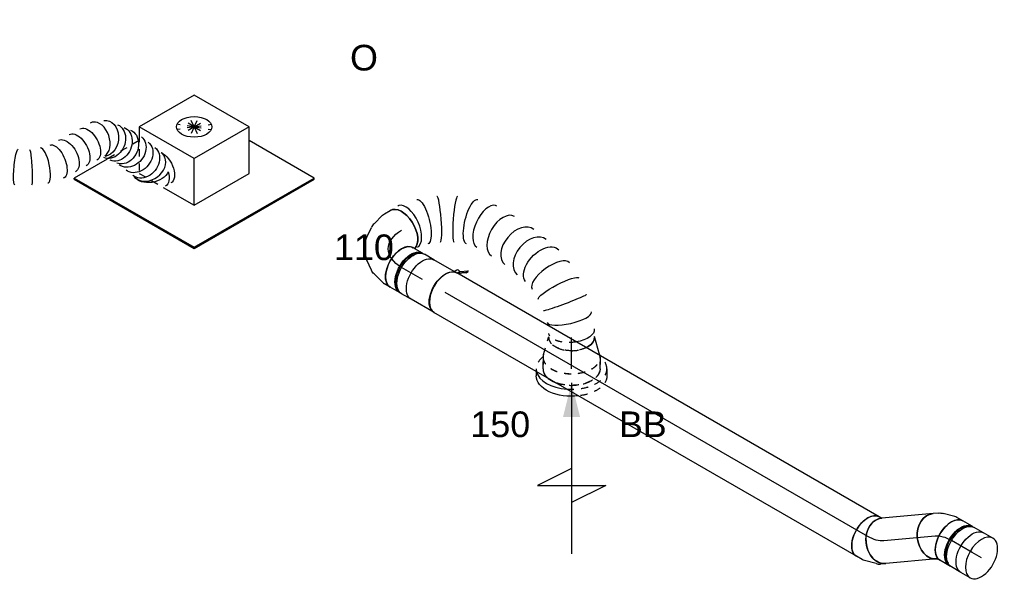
# Model space of a CAD drawing. Extents: x -257677 to 221252, y -185516 to 120782.
# Tile 148 of 171: x -53613 to -50159, y -9892 to -7911. Entities that reach past the tile are written whole.
import ezdxf
from ezdxf.enums import TextEntityAlignment as Align
from ezdxf.lldxf.tags import DXFTag

# ---------------------------------------------------------------- set-up
doc = ezdxf.new("R2010")
doc.units = 0
doc.header["$LTSCALE"] = 50
doc.linetypes.add('STREEPJES', pattern=[0.1, 0.05, -0.05])
doc.layers.get('0').update_dxf_attribs({"linetype": 'CONTINUOUS'})
for name, color, linetype in [('WL570---_RETOUR', 112, 'CONTINUOUS'), ('WL570---_RETOUR_HL', 8, 'CONTINUOUS'), ('WL570---_RETOUR_RST', 2, 'CONTINUOUS'), ('WL570---_RETOUR_RST_HL', 1, 'CONTINUOUS'), ('WL570---_TOEVOER', 3, 'CONTINUOUS'), ('WL570---_TOEVOER_RST', 2, 'CONTINUOUS'), ('WL570---_TOEVOER_RST_HL', 1, 'CONTINUOUS'), ('WM570---_RETOUR_PR', 1, 'CONTINUOUS'), ('WM570---_RETOUR_RST_PR', 1, 'CONTINUOUS'), ('WM570---_TOEVOER_PR', 1, 'CONTINUOUS'), ('WM570---_TOEVOER_RST_PR', 1, 'CONTINUOUS')]:
    doc.layers.add(name, color=color, linetype=linetype)
doc.styles.add('BURO-018', font='ARIAL.TTF', dxfattribs={"height": 63})
tags = doc.linetypes.add('CENTER2', pattern=[28.575, 19.05, -3.175, 3.175, -3.175]).pattern_tags.tags
tags[10:11] = [DXFTag(74, 4), DXFTag(75, 0), DXFTag(340, '0'), DXFTag(46, 1.0), DXFTag(50, 0.0), DXFTag(44, 0.0), DXFTag(45, 0.0)]
tags[8:9] = [DXFTag(74, 4), DXFTag(75, 0), DXFTag(340, '0'), DXFTag(46, 1.0), DXFTag(50, 0.0), DXFTag(44, 0.0), DXFTag(45, 0.0)]
tags[6:7] = [DXFTag(74, 4), DXFTag(75, 0), DXFTag(340, '0'), DXFTag(46, 1.0), DXFTag(50, 0.0), DXFTag(44, 0.0), DXFTag(45, 0.0)]
tags[4:5] = [DXFTag(74, 4), DXFTag(75, 0), DXFTag(340, '0'), DXFTag(46, 1.0), DXFTag(50, 0.0), DXFTag(44, 0.0), DXFTag(45, 0.0)]

# ---------------------------------------------------------------- blocks, each defined once
blk = doc.blocks.new('*U1247')
at = {"color": 0, "ltscale": 10}
for p, q in [((0, 80, 3295), (37.7, 80, 3295)), ((0, -80, 3295), (37.7, -80, 3295))]:
    blk.add_line(p, q, dxfattribs=at)
for start_param, end_param in [(0, 3.141593), (3.141593, 6.283185)]:
    blk.add_ellipse((0, 0, 3295), major_axis=(0, 80), ratio=0.57735, start_param=start_param, end_param=end_param, dxfattribs=at)
at = {"color": 0, "ltscale": 10, "extrusion": (1.38778e-17, 8.01234e-18, -1)}
blk.add_ellipse((37.7, 0, 3295), major_axis=(0, 80), ratio=0.57735, start_param=0, end_param=3.141593, dxfattribs=at)
at = {"layer": 'WL570---_RETOUR_HL', "linetype": 'CENTER2'}
blk.add_line((0, 0, 3295), (37.7, 0, 3295), dxfattribs=at)
at = {"layer": 'WM570---_RETOUR_PR', "color": 1, "style": 'BURO-018'}
blk.add_attdef('POSNR', text='', height=90, dxfattribs=at).set_placement((0, 0), align=Align.MIDDLE)
blk = doc.blocks.new('*U1248')
at = {"color": 0, "ltscale": 10}
for p, q in [((-42.2, 80, 3351.5), (-4.1, 80, 3351.5)), ((4.1, 80, 3351.5), (42.2, 80, 3351.5)), ((-42.2, -80, 3351.5), (-4.1, -80, 3351.5)), ((4.1, -80, 3351.5), (42.2, -80, 3351.5))]:
    blk.add_line(p, q, dxfattribs=at)
at = {"color": 0, "ltscale": 10, "extrusion": (-1.38778e-17, -8.01234e-18, -1)}
for centre, major_axis, start_param, end_param in [((-42.2, 0, 3351.5), (0, 80), 0, 3.141593), ((-4.1, 0, 3351.5), (0, 80), 0, 3.141593), ((4.1, 0, 3351.5), (0, 80), 0, 3.230096), ((4.1, 0, 3351.5), (0, 80), 6.194681, 6.280044), ((4.1, 0, 3351.5), (0, 76), 0.198548, 2.943045), ((42.2, 0, 3351.5), (0, 80), 0, 3.141593)]:
    blk.add_ellipse(centre, major_axis=major_axis, ratio=0.57735, start_param=start_param, end_param=end_param, dxfattribs=at)
at = {"layer": 'WL570---_RETOUR_HL', "linetype": 'CENTER2'}
blk.add_line((-42.2, 0, 3351.5), (42.2, 0, 3351.5), dxfattribs=at)
at = {"layer": 'WM570---_RETOUR_PR', "color": 1, "style": 'BURO-018'}
blk.add_attdef('POSNR', text='', height=90, dxfattribs=at).set_placement((0, 0), align=Align.MIDDLE)
blk = doc.blocks.new('*U1249')
at = {"color": 0, "ltscale": 10}
for p, q in [((-58.7, 76, 3406.1), (-66.9, 76, 3406.1)), ((-35, 80, 3406.1), (-28.3, 80, 3406.1)), ((-28.3, 80, 3406.1), (-24.5, 81, 3406.1)), ((-24.5, 81, 3406.1), (-23.4, 81.3, 3406.1)), ((-3, -78.8, 3406.1), (37.6, -68, 3406.1)), ((52, -61.2, 3406.1), (67.6, -50.3, 3406.1)), ((-58.7, -76, 3406.1), (-66.9, -76, 3406.1)), ((-35, -80, 3406.1), (-11.7, -80, 3406.1))]:
    blk.add_line(p, q, dxfattribs=at)
for centre, major_axis, ratio, start_param, end_param in [((-73.2, 0, 3406.1), (0, 76), 0.57735, 3.34014, 6.084638), ((-35, 0, 3406.1), (0, 80), 0.57735, 3.141593, 6.283185), ((-17.8, 0, 3406.1), (10.5, -79.7), 0.646887, 6.198226, 6.368145)]:
    blk.add_ellipse(centre, major_axis=major_axis, ratio=ratio, start_param=start_param, end_param=end_param, dxfattribs=at)
at = {"color": 0, "ltscale": 10, "extrusion": (2.03185e-17, 7.58296e-17, -1)}
for centre, major_axis, ratio, start_param, end_param in [((21.6, 15.2, 3406.1), (-46, 65.4), 0.788675, 0.020064, 3.141593), ((11, 7.7, 3406.1), (34.1, -73), 0.750739, 6.150885, 6.415485)]:
    blk.add_ellipse(centre, major_axis=major_axis, ratio=ratio, start_param=start_param, end_param=end_param, dxfattribs=at)
at = {"layer": 'WL570---_RETOUR_HL', "linetype": 'CENTER2'}
blk.add_ellipse((-100.4, 113.2, 3406.1), major_axis=(138.7, -80.1), ratio=0.57735, start_param=5.497787, end_param=6.021386, dxfattribs=at)
at = {"layer": 'WM570---_RETOUR_PR', "color": 1, "style": 'BURO-018'}
blk.add_attdef('POSNR', text='', height=90, dxfattribs=at).set_placement((0, 0), align=Align.MIDDLE)
blk = doc.blocks.new('*U1257')
at = {"color": 0, "ltscale": 10}
for p, q in [((166.5, 40.4, 5250.6), (166.4, 40.4, 5250.6)), ((228.7, 4.5, 5250.6), (228.6, 4.5, 5250.6)), ((452.7, -394, 5250.6), (452.5, -392.1, 5250.6)), ((433.1, -582.2, 5250.6), (433.3, -581.4, 5250.6))]:
    blk.add_line(p, q, dxfattribs=at)
for centre, major_axis, ratio, start_param, end_param in [((0, 0, 5250.6), (0, 80), 0.57735, 3.297874, 6.283185), ((24.3, 0, 5250.6), (8.1, 79.9), 0.497511, 3.191932, 6.232846), ((24.3, 0, 5250.6), (8.1, 79.9), 0.497511, 6.232846, 6.333525), ((131.8, -31.9, 5250.6), (-34.7, -72.4), 0.106869, 0.008209, 3.133375), ((183.3, -61.7, 5250.6), (45.3, 66.2), 0.106869, 0.008217, 3.133375), ((264.8, -138.8, 5250.6), (65.1, 47), 0.497511, 0.050339, 3.091253), ((264.8, -138.8, 5250.6), (65.1, 47), 0.497511, 6.232846, 6.333525), ((297.7, -195.9, 5250.6), (-69.3, -40), 0.57735, 3.141593, 6.283185), ((328.3, -257.9, 5250.6), (-74.9, -28.2), 0.667467, 3.141593, 6.283185), ((347.9, -309.8, 5250.6), (-74.9, -28.2), 0.667467, 3.141593, 6.283185), ((372.8, -400.9, 5250.6), (79.8, 7.8), 0.397321, 0.029227, 3.112366), ((356.5, -558.5, 5250.6), (76.7, -23.3), 0.279211, 3.160345, 6.264433)]:
    blk.add_ellipse(centre, major_axis=major_axis, ratio=ratio, start_param=start_param, end_param=end_param, dxfattribs=at)
at = {"color": 0, "ltscale": 10, "extrusion": (-3.41963e-17, 8.3842e-17, -1)}
for centre, major_axis, ratio, start_param, end_param in [((77.5, -10.9, 5250.6), (22.6, 77), 0.313149, 6.256783, 9.398376), ((228.7, -98.2, 5250.6), (-55.4, -58.1), 0.313149, 0.026402, 3.167995), ((364.8, -354.5, 5250.6), (77.4, 21.1), 0.588001, 3.197351, 6.338944), ((374.1, -452.7, 5250.6), (80.1, -3.2), 0.178896, 3.153036, 6.294628), ((368.5, -506.5, 5250.6), (-79.1, 13.2), 0.051961, 3.138367, 6.27996), ((338.8, -605.3, 5250.6), (72.5, -34.3), 0.487025, 6.243615, 7.685848), ((327.7, -624.4, 5250.6), (69.3, -40), 0.57735, 0, 0.872143)]:
    blk.add_ellipse(centre, major_axis=major_axis, ratio=ratio, start_param=start_param, end_param=end_param, dxfattribs=at)
at = {"color": 8, "linetype": 'STREEPJES', "ltscale": 10, "extrusion": (-3.41963e-17, 8.3842e-17, -1)}
for centre, major_axis, ratio, start_param, end_param in [((327.7, -624.4, 5250.6), (69.3, -40), 0.57735, 0.872143, 3.141593), ((338.8, -605.3, 5250.6), (72.5, -34.3), 0.487025, 1.402663, 3.102022)]:
    blk.add_ellipse(centre, major_axis=major_axis, ratio=ratio, start_param=start_param, end_param=end_param, dxfattribs=at)
at = {"layer": 'WM570---_RETOUR_PR', "color": 1, "style": 'BURO-018'}
blk.add_attdef('POSNR', text='', height=90, dxfattribs=at).set_placement((0, 0), align=Align.MIDDLE)
blk = doc.blocks.new('*U1258')
at = {"color": 0, "ltscale": 10}
for p, q in [((-154, 76, 5158.2), (-162.2, 76, 5158.2)), ((-127.7, 80, 5158.2), (-107.4, 80, 5158.2)), ((-98.6, 78.8, 5158.2), (-58.1, 68, 5158.2)), ((-43.6, 61.2, 5158.2), (-12.5, 39.3, 5158.2)), ((2.8, 22.7, 5158.2), (21, -8.9, 5158.2)), ((27.8, -30.5, 5158.2), (31.2, -68.4, 5158.2)), ((-154.5, -76, 5158.2), (-162.7, -76, 5158.2)), ((-133.5, -79.9, 5158.2), (-130.6, -80, 5158.2)), ((29.8, -84.3, 5158.2), (19, -124.8, 5158.2)), ((15.6, -133, 5158.2), (4, -153.1, 5158.2))]:
    blk.add_line(p, q, dxfattribs=at)
for centre, major_axis, ratio, start_param, end_param in [((-168.8, 0, 5158.2), (0, 76), 0.57735, 3.333598, 5.901658), ((-130.6, 0, 5158.2), (0, 80), 0.57735, 3.141593, 6.283185), ((-113.4, 0, 5158.2), (10.5, 79.7), 0.646887, 6.198226, 6.368145), ((-63.5, -22.6, 5158.2), (59.5, 54.4), 0.803023, 6.107746, 6.458625), ((-49, -69.5, 5158.2), (-80.2, 6.9), 0.750739, 3.009293, 3.273893)]:
    blk.add_ellipse(centre, major_axis=major_axis, ratio=ratio, start_param=start_param, end_param=end_param, dxfattribs=at)
at = {"color": 0, "ltscale": 10, "extrusion": (1.38778e-17, 8.01234e-18, -1)}
for centre, major_axis, ratio, start_param, end_param in [((-84.7, -7.7, 5158.2), (-34.1, -73), 0.750739, 3.009293, 3.273893), ((-51.3, -43.7, 5158.2), (76.9, 24.3), 0.803023, 6.107746, 6.458625), ((-65.3, -113.1, 5158.2), (69.3, -40), 0.57735, 0, 2.985311), ((-56.7, -98.2, 5158.2), (74.3, -30.8), 0.646887, 6.198226, 6.368145)]:
    blk.add_ellipse(centre, major_axis=major_axis, ratio=ratio, start_param=start_param, end_param=end_param, dxfattribs=at)
at = {"layer": 'WL570---_RETOUR_HL', "linetype": 'CENTER2', "extrusion": (1.38778e-17, 8.01234e-18, -1)}
blk.add_ellipse((-196, -113.1, 5158.2), major_axis=(-138.6, -80), ratio=0.57735, start_param=2.356194, end_param=3.926991, dxfattribs=at)
at = {"layer": 'WM570---_RETOUR_PR', "color": 1, "style": 'BURO-018'}
blk.add_attdef('POSNR', text='', height=90, dxfattribs=at).set_placement((0, 0), align=Align.MIDDLE)
blk = doc.blocks.new('*U1259')
at = {"color": 8, "linetype": 'STREEPJES', "ltscale": 10}
for p, q in [((-40.4, 100, 5123.1), (0, 100, 5123.1)), ((9.6, 98.6, 5123.1), (73.4, 80, 5123.1)), ((-40.4, -100, 5123.1), (0, -100, 5123.1))]:
    blk.add_line(p, q, dxfattribs=at)
at = {"color": 0, "ltscale": 10}
blk.add_line((9.6, -98.6, 5123.1), (73.4, -80, 5123.1), dxfattribs=at)
for centre, major_axis, start_param, end_param in [((-40.4, 0, 5123.1), (0, -100), 3.753864, 4.100118), ((69.6, 0, 5123.1), (0, -80), 5.411042, 6.283185), ((69.6, 0, 5123.1), (0, -80), 5.411042, 6.283185)]:
    blk.add_ellipse(centre, major_axis=major_axis, ratio=0.57735, start_param=start_param, end_param=end_param, dxfattribs=at)
at = {"color": 8, "linetype": 'STREEPJES', "ltscale": 10}
for centre, major_axis, start_param, end_param in [((-40.4, 0, 5123.1), (0, -100), 3.141593, 3.753864), ((0, 0, 5123.1), (0, -100), 3.138057, 6.286721), ((0, 0, 5123.1), (0, -100), 3.138057, 6.286721), ((0, 0, 5123.1), (0, -100), 3.138057, 6.286721), ((69.6, 0, 5123.1), (0, -80), 3.141593, 5.411042), ((69.6, 0, 5123.1), (0, -80), 3.141593, 5.411042), ((-40.4, 0, 5123.1), (0, -100), 4.100118, 6.283185)]:
    blk.add_ellipse(centre, major_axis=major_axis, ratio=0.57735, start_param=start_param, end_param=end_param, dxfattribs=at)
at = {"layer": 'WL570---_RETOUR_RST_HL', "linetype": 'CENTER2'}
for p, q in [((-40.4, 0, 5123.1), (0, 0, 5123.1)), ((0, 0, 5123.1), (69.6, 0, 5123.1))]:
    blk.add_line(p, q, dxfattribs=at)
blk.add_circle((69.6, 0, 5123.1), 0.075, dxfattribs=at)
at = {"layer": 'WM570---_RETOUR_RST_PR', "color": 1, "style": 'BURO-018'}
blk.add_attdef('POSNR', text='', height=90, dxfattribs=at).set_placement((0, 0), align=Align.MIDDLE)
blk = doc.blocks.new('*U1268')
at = {"ltscale": 10}
blk.add_hatch(color=0, dxfattribs=at).paths.add_polyline_path([(49, 0), (169, 30), (169, -30)])
at = {"color": 8, "linetype": 'STREEPJES', "ltscale": 10}
for p, q in [((0, 124, 5151.6), (24.5, 124, 5151.6)), ((-40.8, 100, 5151.6), (0, 100, 5151.6)), ((-40.8, -100, 5151.6), (0, -100, 5151.6)), ((0, -124, 5151.6), (8.8, -124, 5151.6))]:
    blk.add_line(p, q, dxfattribs=at)
at = {"color": 0, "ltscale": 10}
for p, q in [((409, -120, 5151.6), (409, 120, 5151.6)), ((409, 120, 5151.6), (469, 0, 5151.6)), ((49, 0, 5151.6), (649, 0, 5151.6)), ((349, 0, 5151.6), (409, -120, 5151.6)), ((8.8, -124, 5151.6), (24.5, -124, 5151.6))]:
    blk.add_line(p, q, dxfattribs=at)
at = {"color": 8, "linetype": 'STREEPJES', "ltscale": 10}
for centre, major_axis, start_param, end_param in [((0, 0, 5151.6), (0, 124), 0, 0.633152), ((0, 0, 5151.6), (0, 124), 4.579775, 6.283185), ((-40.8, 0, 5151.6), (0, 100), 0, 0.105586), ((-40.8, 0, 5151.6), (0, 100), 3.141593, 6.283185), ((-40.8, 0, 5151.6), (0, 100), 2.926378, 3.141593), ((0, 0, 5151.6), (0, 124), 2.508441, 3.141593), ((0, 0, 5151.6), (0, 124), 3.141593, 3.274207)]:
    blk.add_ellipse(centre, major_axis=major_axis, ratio=0.57735, start_param=start_param, end_param=end_param, dxfattribs=at)
at = {"color": 8, "linetype": 'STREEPJES', "ltscale": 10, "extrusion": (0, 0, -1)}
for centre, major_axis, start_param, end_param in [((24.5, 0, 5151.6), (0, 124), 0, 1.370711), ((0, 0, 5151.6), (0, 100), 0, 2.183068), ((0, 0, 5151.6), (0, 100), 2.529321, 3.141593)]:
    blk.add_ellipse(centre, major_axis=major_axis, ratio=0.57735, start_param=start_param, end_param=end_param, dxfattribs=at)
at = {"color": 0, "ltscale": 10}
for centre, major_axis, start_param, end_param in [((-40.8, 0, 5151.6), (0, 100), 0.105586, 0.215214), ((0, 0, 5151.6), (0, 124), 3.274207, 4.579775)]:
    blk.add_ellipse(centre, major_axis=major_axis, ratio=0.57735, start_param=start_param, end_param=end_param, dxfattribs=at)
at = {"color": 0, "ltscale": 10, "extrusion": (0, 0, -1)}
for centre, major_axis, start_param, end_param in [((24.5, 0, 5151.6), (0, 124), 1.370711, 3.141593), ((0, 0, 5151.6), (0, 100), 2.183068, 2.529321)]:
    blk.add_ellipse(centre, major_axis=major_axis, ratio=0.57735, start_param=start_param, end_param=end_param, dxfattribs=at)
at = {"layer": 'WL570---_RETOUR_RST', "color": 1, "style": 'BURO-018'}
for tag in ['MC', 'Q']:
    blk.add_attdef(tag, text='', height=90, dxfattribs=at).set_placement((0, 0), align=Align.MIDDLE)
at = {"layer": 'WM570---_RETOUR_RST_PR', "color": 1, "style": 'BURO-018'}
blk.add_attdef('POSNR', text='', height=90, dxfattribs=at).set_placement((0, 0), align=Align.MIDDLE)
blk = doc.blocks.new('*U1278')
at = {"color": 2, "ltscale": 10}
for p, q in [((-46.7, 80, 4973), (46.7, 80, 4973)), ((-74.4, -96.7, 4973), (-78.8, -104.3, 4973)), ((-52.7, -89, 4973), (-76.8, -105.9, 4973)), ((-76.8, -105.9, 4973), (-72.4, -98.4, 4973)), ((-74.4, -96.7, 4973), (-50.6, -80, 4973)), ((-72.4, -98.4, 4973), (-74.4, -96.7, 4973)), ((-48.4, -81.5, 4973), (-72.4, -98.4, 4973)), ((-48.4, -81.5, 4973), (-52.7, -89, 4973)), ((-50.2, -80, 4973), (-48.4, -81.5, 4973)), ((-47.9, -81.1, 4973), (-48.4, -81.5, 4973)), ((-46.7, -80, 4973), (-35.2, -80, 4973)), ((-35.2, -80, 4973), (-40.7, -89.6, 4973)), ((-35.2, -80, 4973), (46.7, -80, 4973)), ((-78.8, -104.3, 4973), (-76.8, -105.9, 4973))]:
    blk.add_line(p, q, dxfattribs=at)
blk.add_ellipse((-46.7, 0, 4973), major_axis=(0, 80), ratio=0.57735, start_param=3.141593, end_param=6.283185, dxfattribs=at)
at = {"color": 2, "ltscale": 10, "extrusion": (4.16334e-17, -7.21111e-17, -1)}
for centre, major_axis, start_param, end_param in [((46.7, 0, 4973), (0, 80), 0, 3.141593), ((-49, -84.9, 4973), (8.26, -4.77), 2.413666, 3.141593), ((-49, -84.9, 4973), (8.26, -4.77), 0, 1.692399)]:
    blk.add_ellipse(centre, major_axis=major_axis, ratio=0.57735, start_param=start_param, end_param=end_param, dxfattribs=at)
at = {"layer": 'WL570---_RETOUR', "color": 1, "style": 'BURO-018'}
blk.add_attdef('I', text='', height=90, dxfattribs=at).set_placement((0, 0), align=Align.MIDDLE)
at = {"layer": 'WM570---_RETOUR_PR', "color": 1, "style": 'BURO-018'}
blk.add_attdef('POSNR', text='', height=90, dxfattribs=at).set_placement((0, 0), align=Align.MIDDLE)
blk = doc.blocks.new('*U1289')
at = {"color": 0, "ltscale": 10}
for p, q in [((-42.2, 80, 5035.9), (-4.1, 80, 5035.9)), ((4.1, 80, 5035.9), (42.2, 80, 5035.9)), ((-42.2, -80, 5035.9), (-4.1, -80, 5035.9)), ((4.1, -80, 5035.9), (42.2, -80, 5035.9))]:
    blk.add_line(p, q, dxfattribs=at)
at = {"color": 0, "ltscale": 10, "extrusion": (-1.38778e-17, -8.01234e-18, -1)}
for centre, major_axis, start_param, end_param in [((-42.2, 0, 5035.9), (0, 80), 0, 3.141593), ((-4.1, 0, 5035.9), (0, 80), 0, 3.141593), ((4.1, 0, 5035.9), (0, 80), 0, 3.230096), ((4.1, 0, 5035.9), (0, 80), 6.194681, 6.280044), ((4.1, 0, 5035.9), (0, 76), 0.198548, 2.943045), ((42.2, 0, 5035.9), (0, 80), 0, 3.141593)]:
    blk.add_ellipse(centre, major_axis=major_axis, ratio=0.57735, start_param=start_param, end_param=end_param, dxfattribs=at)
at = {"layer": 'WL570---_RETOUR_HL', "linetype": 'CENTER2'}
blk.add_line((-42.2, 0, 5035.9), (42.2, 0, 5035.9), dxfattribs=at)
at = {"layer": 'WM570---_RETOUR_PR', "color": 1, "style": 'BURO-018'}
blk.add_attdef('POSNR', text='', height=90, dxfattribs=at).set_placement((0, 0), align=Align.MIDDLE)
blk = doc.blocks.new('*U1582')
at = {"color": 0, "ltscale": 10}
for p, q in [((545.4, 37.4, 5394.9), (546, 38, 5394.9)), ((395.1, -51, 5394.9), (396.3, -50.6, 5394.9))]:
    blk.add_line(p, q, dxfattribs=at)
at = {"color": 0, "ltscale": 10, "extrusion": (-1.32794e-16, 4.85641e-17, -1)}
for centre, major_axis, ratio, start_param, end_param in [((680.3, 281.7, 5394.9), (-9.3, 61.8), 0.806111, 0, 3.141593), ((704.8, 285.3, 5394.9), (-9.3, 61.8), 0.806111, 0, 3.141593), ((732.2, 285.4, 5394.9), (7.5, 62.1), 0.803541, 0, 3.141593), ((632.5, 274.5, 5394.9), (25.9, -57.9), 0.774506, 2.929297, 6.070889), ((655.7, 278, 5394.9), (-9.3, 61.8), 0.806111, 0, 3.141593), ((762.4, 281.7, 5394.9), (7.5, 62.1), 0.803541, 0, 3.141593), ((792.5, 278.1, 5394.9), (7.5, 62.1), 0.803541, 0, 3.141593), ((857.8, 293.5, 5394.9), (-55, 29.7), 0.57735, 0.725011, 3.141593), ((830.8, 264.2, 5394.9), (46, 43.1), 0.653759, 0.401805, 2.901642), ((847.3, 274.1, 5394.9), (-55, 29.7), 0.57735, 1.96253, 3.141593), ((595.3, 226.7, 5394.9), (-54.2, 31.2), 0.55816, 0, 3.141593), ((574.1, 189.9, 5394.9), (-54.2, 31.2), 0.55816, 0, 3.141593), ((553, 153.2, 5394.9), (-54.2, 31.2), 0.55816, 0, 3.141593), ((532.2, 117.1, 5394.9), (51, -36.5), 0.476141, 3.188463, 6.330056), ((464.6, 52, 5394.9), (35.9, -51.4), 0.080268, 3.147733, 6.289326), ((422.1, 26.9, 5394.9), (-27.6, 56.3), 0.133354, 3.131272, 6.272865), ((334, 0, 5394.9), (6.5, -62.4), 0.518333, 6.229209, 9.370801)]:
    blk.add_ellipse(centre, major_axis=major_axis, ratio=ratio, start_param=start_param, end_param=end_param, dxfattribs=at)
at = {"color": 0, "ltscale": 10}
for centre, major_axis, ratio, start_param, end_param in [((613.1, 258.5, 5394.9), (-48.8, 40.1), 0.665779, 3.270264, 6.154514), ((815.7, 275.3, 5394.9), (-23.4, -58.9), 0.768358, 0.200038, 2.941555), ((815.7, 275.3, 5394.9), (-23.4, -58.9), 0.768358, 2.941555, 3.341631), ((613.1, 258.5, 5394.9), (-48.8, 40.1), 0.665779, 6.154514, 6.411857), ((502.1, 82.8, 5394.9), (-43.6, 45.1), 0.288288, 3.165501, 6.259277), ((0, 0, 5394.9), (0, -62.5), 0.595922, 3.141593, 6.283185), ((17.5, 0, 5394.9), (0, -62.5), 0.595922, 3.141593, 6.283185), ((52.4, 0, 5394.9), (0, -62.5), 0.595922, 3.141593, 6.283185), ((87.3, 0, 5394.9), (0, -62.5), 0.595922, 3.141593, 6.283185), ((122.2, 0, 5394.9), (0, -62.5), 0.595922, 3.141593, 6.283185), ((157.1, 0, 5394.9), (0, -62.5), 0.595922, 3.141593, 6.283185), ((192, 0, 5394.9), (0, -62.5), 0.595922, 3.141593, 6.283185), ((226.9, 0, 5394.9), (0, -62.5), 0.595922, 3.141593, 6.283185), ((261.8, 0, 5394.9), (0, -62.5), 0.595922, 3.141593, 6.283185), ((296.7, 0, 5394.9), (0, -62.5), 0.595922, 3.141593, 6.283185), ((377.6, 9.2, 5394.9), (18.1, -60), 0.337666, 3.170578, 6.2542)]:
    blk.add_ellipse(centre, major_axis=major_axis, ratio=ratio, start_param=start_param, end_param=end_param, dxfattribs=at)
at = {"layer": 'WM570---_TOEVOER_PR', "color": 1, "style": 'BURO-018'}
blk.add_attdef('POSNR', text='', height=90, dxfattribs=at).set_placement((0, 0), align=Align.MIDDLE)
blk = doc.blocks.new('*U1605')
at = {"color": 0, "ltscale": 10}
for p, q in [((-122.3, 174.3, 5688.8), (-136.5, 149.6, 5688.8)), ((100.6, 174.3, 5688.8), (-122.3, 174.3, 5688.8)), ((-10.8, -18.7, 5688.8), (-122.3, 174.3, 5688.8)), ((212.1, -18.7, 5688.8), (100.6, 174.3, 5688.8)), ((-411.3, 129, 5688.8), (-409.3, 132.6, 5688.8)), ((-411.3, 129, 5688.8), (-168.4, -291.7, 5688.8)), ((-275.5, 132.6, 5688.8), (-409.3, 132.6, 5688.8)), ((-409.3, 132.6, 5688.8), (-166.4, -288.1, 5688.8)), ((-92.5, -160.2, 5688.8), (-10.8, -18.7, 5688.8)), ((212.1, -18.7, 5688.8), (-10.8, -18.7, 5688.8)), ((130.4, -160.2, 5688.8), (212.1, -18.7, 5688.8)), ((-155, -51.9, 5688.8), (-92.5, -160.2, 5688.8)), ((319.5, -288.1, 5688.8), (188, -60.5, 5688.8)), ((-92.5, -160.2, 5688.8), (130.4, -160.2, 5688.8)), ((-166.4, -288.1, 5688.8), (-168.4, -291.7, 5688.8)), ((-168.4, -291.7, 5688.8), (317.4, -291.7, 5688.8)), ((-166.4, -288.1, 5688.8), (319.5, -288.1, 5688.8)), ((317.4, -291.7, 5688.8), (319.5, -288.1, 5688.8))]:
    blk.add_line(p, q, dxfattribs=at)
at = {"color": 8, "linetype": 'STREEPJES', "ltscale": 10}
for p, q in [((-136.5, 149.6, 5688.8), (-203.9, 32.9, 5688.8)), ((-146.4, 132.6, 5688.8), (-275.5, 132.6, 5688.8)), ((44.9, 77.8, 5688.8), (-2.7, 116.1, 5688.8)), ((44.9, 77.8, 5688.8), (19.4, 122, 5688.8)), ((44.9, 77.8, 5688.8), (48.3, 116.1, 5688.8)), ((44.9, 77.8, 5688.8), (-12, 99.9, 5688.8)), ((44.9, 77.8, 5688.8), (-6.1, 77.8, 5688.8)), ((44.9, 77.8, 5688.8), (13.5, 55.7, 5688.8)), ((44.9, 77.8, 5688.8), (41.5, 39.5, 5688.8)), ((44.9, 77.8, 5688.8), (76.3, 99.9, 5688.8)), ((44.9, 77.8, 5688.8), (70.4, 33.6, 5688.8)), ((44.9, 77.8, 5688.8), (92.5, 39.5, 5688.8)), ((44.9, 77.8, 5688.8), (101.9, 55.7, 5688.8)), ((44.9, 77.8, 5688.8), (95.9, 77.8, 5688.8)), ((-203.9, 32.9, 5688.8), (-155, -51.9, 5688.8))]:
    blk.add_line(p, q, dxfattribs=at)
at = {"color": 0, "ltscale": 10}
blk.add_ellipse((44.9, 77.8, 5688.8), major_axis=(54.1, -31.2), ratio=0.57735, dxfattribs=at)
at = {"layer": 'WL570---_TOEVOER_RST_HL', "linetype": 'CENTER2'}
blk.add_circle((0, 0, 5688.8), 0.075, dxfattribs=at)
at = {"layer": 'WL570---_TOEVOER_RST', "color": 1, "style": 'BURO-018'}
for tag in ['MC', 'Q']:
    blk.add_attdef(tag, text='', height=90, dxfattribs=at).set_placement((0, 0), align=Align.MIDDLE)
at = {"layer": 'WM570---_TOEVOER_RST_PR', "color": 1, "style": 'BURO-018'}
blk.add_attdef('POSNR', text='', height=90, dxfattribs=at).set_placement((0, 0), align=Align.MIDDLE)
blk = doc.blocks.new('*U1653')
at = {"color": 0, "ltscale": 10}
for p, q in [((0, 80, 3730.3), (1711.6, 80, 3730.3)), ((0, -80, 3730.3), (1711.6, -80, 3730.3))]:
    blk.add_line(p, q, dxfattribs=at)
blk.add_ellipse((0, 0, 3730.3), major_axis=(0, 80), ratio=0.57735, start_param=3.141593, end_param=6.283185, dxfattribs=at)
at = {"color": 0, "ltscale": 10, "extrusion": (-5.44432e-18, -3.14328e-18, -1)}
blk.add_ellipse((1711.6, 0, 3730.3), major_axis=(0, 80), ratio=0.57735, start_param=0, end_param=3.141593, dxfattribs=at)
at = {"layer": 'WL570---_RETOUR_HL', "linetype": 'CENTER2'}
blk.add_line((0, 0, 3730.3), (1711.6, 0, 3730.3), dxfattribs=at)
at = {"layer": 'WM570---_RETOUR_PR', "color": 1, "style": 'BURO-018'}
blk.add_attdef('POSNR', text='', height=90, dxfattribs=at).set_placement((0, 0), align=Align.MIDDLE)
blk = doc.blocks.new('*U1654')
at = {"color": 0, "ltscale": 10}
for p, q in [((1.2, 80, 3439.9), (180.7, 80, 3439.9)), ((0, -80, 3439.9), (180.7, -80, 3439.9))]:
    blk.add_line(p, q, dxfattribs=at)
blk.add_ellipse((0, 0, 3439.9), major_axis=(0, 80), ratio=0.788675, start_param=3.141593, end_param=6.263121, dxfattribs=at)
at = {"color": 0, "ltscale": 10, "extrusion": (6.91138e-17, -6.173e-18, -1)}
blk.add_ellipse((180.7, 0, 3439.9), major_axis=(0, 80), ratio=0.788675, start_param=0, end_param=3.141593, dxfattribs=at)
at = {"layer": 'WL570---_RETOUR_HL', "linetype": 'CENTER2'}
blk.add_line((0, 0, 3439.9), (180.7, 0, 3439.9), dxfattribs=at)
at = {"layer": 'WM570---_RETOUR_PR', "color": 1, "style": 'BURO-018'}
blk.add_attdef('POSNR', text='', height=90, dxfattribs=at).set_placement((0, 0), align=Align.MIDDLE)
blk = doc.blocks.new('*U1655')
at = {"color": 0, "ltscale": 10}
for p, q in [((-26.4, 80, 3705.5), (-7.3, 80, 3705.5)), ((8.4, 77.2, 3705.5), (47.8, 62.8, 3705.5)), ((55.6, 58.7, 3705.5), (74.7, 45.3, 3705.5)), ((-27.6, -80, 3705.5), (-26.5, -80.4, 3705.5)), ((-26.5, -80.4, 3705.5), (-22.8, -81.8, 3705.5)), ((-22.8, -81.8, 3705.5), (-17.3, -85.6, 3705.5))]:
    blk.add_line(p, q, dxfattribs=at)
for centre, major_axis, ratio, start_param, end_param in [((-26.4, 0, 3705.5), (0, 80), 0.788675, 3.141593, 6.283185), ((-13.4, 0, 3705.5), (-14.1, -79.3), 0.750739, 3.009293, 3.273893)]:
    blk.add_ellipse(centre, major_axis=major_axis, ratio=ratio, start_param=start_param, end_param=end_param, dxfattribs=at)
at = {"color": 0, "ltscale": 10, "extrusion": (2.4692e-18, 2.76455e-17, -1)}
for centre, major_axis, ratio, start_param, end_param in [((28.7, -20.1, 3705.5), (46, 65.4), 0.57735, 0, 3.141593), ((14.6, -10.2, 3705.5), (37.3, 71.2), 0.646887, 6.198226, 6.368145)]:
    blk.add_ellipse(centre, major_axis=major_axis, ratio=ratio, start_param=start_param, end_param=end_param, dxfattribs=at)
at = {"layer": 'WL570---_RETOUR_HL', "linetype": 'CENTER2', "extrusion": (2.4692e-18, 2.76455e-17, -1)}
blk.add_ellipse((17, -150.3, 3705.5), major_axis=(67.4, -145.2), ratio=0.57735, start_param=3.403392, end_param=3.926991, dxfattribs=at)
at = {"layer": 'WM570---_RETOUR_PR', "color": 1, "style": 'BURO-018'}
blk.add_attdef('POSNR', text='', height=90, dxfattribs=at).set_placement((0, 0), align=Align.MIDDLE)

msp = doc.modelspace()

# ---------------------------------------------------------------- block references
at = {"layer": 'WL570---_RETOUR'}
for name, p, rotation in [('*U1257', (-52272.93698, -8649.30334, -5250.61108), 29.99999999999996), ('*U1258', (-52386.07406, -8714.62306, -5158.23504), 150), ('*U1289', (-52236.52916, -8801.1356, -5035.88784), 150), ('*U1278', (-52159.48987, -8845.61425, -4972.98553), 150), ('*U1653', (-50637.52003, -9724.32395, -3730.30236), 150), ('*U1249', (-50374.6882, -9721.07201, -3406.10096), 150), ('*U1655', (-50607.18515, -9741.8378, -3705.53403), 185.1039093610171), ('*U1654', (-50400.95898, -9723.41842, -3439.93512), 185.1039093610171), ('*U1248', (-50307.7959, -9759.6923, -3351.48362), 150), ('*U1247', (-50238.57015, -9799.65981, -3294.96103), 150)]:
    msp.add_blockref(name, p, dxfattribs=dict(at, rotation=rotation))
at = {"layer": 'WL570---_RETOUR_RST', "rotation": 90}
msp.add_blockref('*U1259', (-51676.88885, -9095.77447, -5123.05913), dxfattribs=at)
at = {"layer": 'WL570---_RETOUR_RST'}
ref = msp.add_blockref('*U1268', (-51676.88885, -9136.19105, -5151.63797), dxfattribs=dict(at, rotation=270))
ref.add_attrib('Q', '150', dxfattribs={"color": 1, "height": 90, "style": 'BURO-018'}).set_placement((-51926.88885, -9330.50957), align=Align.MIDDLE)
ref.add_attrib('MC', 'BB', dxfattribs={"color": 1, "height": 90, "style": 'BURO-018'}).set_placement((-51426.88885, -9330.50957), align=Align.MIDDLE)
at = {"layer": 'WL570---_TOEVOER', "rotation": 328.3498780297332}
msp.add_blockref('*U1582', (-53997.92177, -8229.33903, -5394.88991), dxfattribs=at)
at = {"layer": 'WL570---_TOEVOER_RST'}
ref = msp.add_blockref('*U1605', (-53000.8439, -8376.71515, -5688.76334), dxfattribs=dict(at, rotation=29.99999999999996))
ref.add_attrib('Q', '110', dxfattribs={"color": 1, "height": 90, "style": 'BURO-018'}).set_placement((-52405.11536, -8709.4375), align=Align.MIDDLE)
ref.add_attrib('MC', 'O', dxfattribs={"color": 1, "height": 90, "style": 'BURO-018'}).set_placement((-52405.11536, -8043.99279), align=Align.MIDDLE)

doc.saveas('drawing.dxf')
